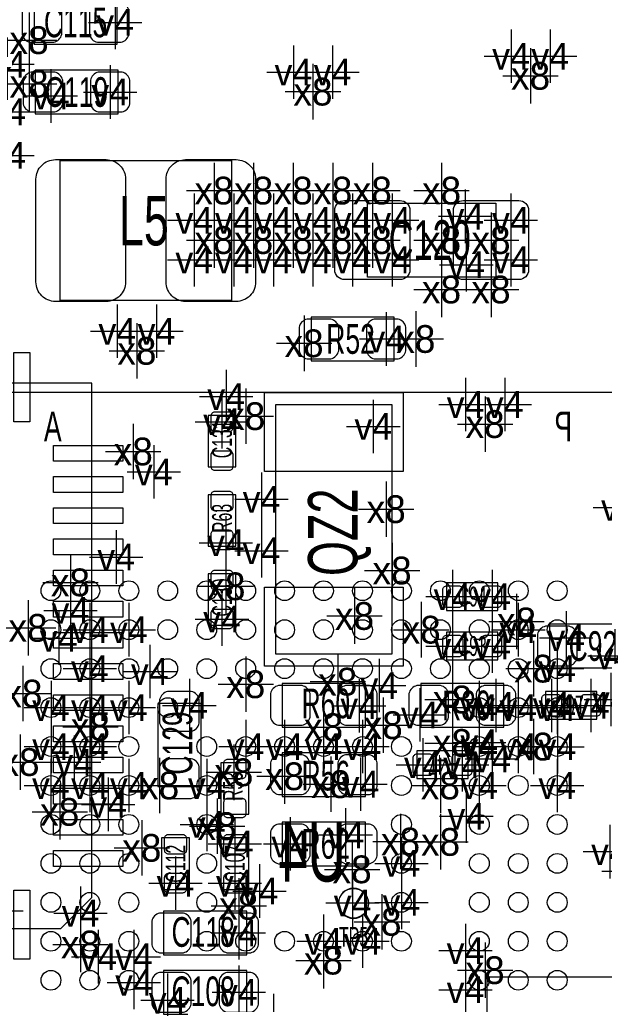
# Model space of a CAD drawing. Extents: x -36 to 384, y -28 to 269.
# Tile 18 of 52: x 39.41 to 46.92, y 13.81 to 26.45. Entities that reach past the tile are written whole.
import ezdxf
from ezdxf.enums import TextEntityAlignment as Align

# ---------------------------------------------------------------- set-up
doc = ezdxf.new("R2010")
doc.units = 0
for name, color, linetype in [('MA_NCLEGEND-1-2', 7, 'CONTINUOUS'), ('MA_NCLEGEND-14-15', 7, 'CONTINUOUS'), ('MA_NCLEGEND-15-16', 7, 'CONTINUOUS'), ('MA_NCLEGEND-2-3', 7, 'CONTINUOUS'), ('MA_NCLEGEND-3-14', 7, 'CONTINUOUS'), ('PG_ASSEMBLY_BOTTOM', 7, 'CONTINUOUS'), ('PG_ASSEMBLY_TOP', 7, 'CONTINUOUS'), ('PIN_BOTTOM', 7, 'CONTINUOUS'), ('PIN_TOP', 7, 'CONTINUOUS'), ('RD_ASSEMBLY_BOTTOM', 7, 'CONTINUOUS'), ('RD_ASSEMBLY_TOP', 7, 'CONTINUOUS')]:
    doc.layers.add(name, color=color, linetype=linetype)

# ---------------------------------------------------------------- blocks, each defined once
blk = doc.blocks.new('FIGURE_CROSS')
for points in [[(0, 0.5), (0, -0.5)], [(-0.5, 0), (0.5, 0)]]:
    blk.add_lwpolyline(points)

msp = doc.modelspace()

# ---------------------------------------------------------------- linework, layer by layer
at = {"layer": 'PG_ASSEMBLY_BOTTOM'}
msp.add_lwpolyline([(49.615598, 21.670366), (49.615598, 10.07016), (36.515802, 10.07016), (36.515802, 21.035366), (37.150802, 21.670366), (49.615598, 21.670366)], dxfattribs=at)
at = {"layer": 'PG_ASSEMBLY_TOP'}
for points in [[(40.6654, 26.6954), (39.5986, 26.6954), (39.5986, 26.1366), (40.6654, 26.1366)], [(40.6781, 25.80165), (39.6113, 25.80165), (39.6113, 25.24285), (40.6781, 25.24285)], [(43.8785, 23.146995), (43.8785, 24.096904), (45.5295, 24.096904), (45.5295, 23.146995)], [(44.2214, 22.6314), (43.1546, 22.6314), (43.1546, 22.0726), (44.2214, 22.0726)], [(46.2153, 18.13085), (47.2821, 18.13085), (47.2821, 18.68965), (46.2153, 18.68965)], [(42.7863, 17.36885), (43.8531, 17.36885), (43.8531, 17.92765), (42.7863, 17.92765)], [(44.5643, 17.36885), (45.6311, 17.36885), (45.6311, 17.92765), (44.5643, 17.92765)], [(41.7449, 16.60685), (41.7449, 17.67365), (41.1861, 17.67365), (41.1861, 16.60685)], [(43.8531, 17.03865), (42.7863, 17.03865), (42.7863, 16.47985), (43.8531, 16.47985)], [(42.7863, 15.59085), (43.8531, 15.59085), (43.8531, 16.14965), (42.7863, 16.14965)], [(41.2623, 14.44785), (42.3291, 14.44785), (42.3291, 15.00665), (41.2623, 15.00665)], [(42.3291, 14.24465), (41.2623, 14.24465), (41.2623, 13.68585), (42.3291, 13.68585)], [(49.659997, 6.160008), (49.659997, 14.160017), (45.410095, 14.160017), (45.410095, 6.160008)]]:
    msp.add_lwpolyline(points, close=True, dxfattribs=at)
for points in [[(39.933702, 22.844252), (39.933702, 24.644248), (42.133698, 24.644248), (42.133698, 22.844252), (39.933702, 22.844252)], [(40.342795, 21.78337), (33.342605, 21.78337), (33.342605, 14.783054), (39.942795, 14.783054), (40.342795, 15.183155), (40.342795, 21.78337)], [(42.696613, 21.508771), (42.696613, 18.308853), (44.196787, 18.308853), (44.196787, 21.508771), (42.696613, 21.508771)], [(42.1894, 20.70895), (42.1894, 21.36935), (41.8338, 21.36935), (41.8338, 20.70895), (42.1894, 20.70895)], [(42.1894, 19.69295), (42.1894, 20.35335), (41.8338, 20.35335), (41.8338, 19.69295), (42.1894, 19.69295)], [(41.8338, 19.33735), (41.8338, 18.67695), (42.1894, 18.67695), (42.1894, 19.33735), (41.8338, 19.33735)], [(45.5549, 19.22305), (44.8945, 19.22305), (44.8945, 18.86745), (45.5549, 18.86745), (45.5549, 19.22305)], [(45.5549, 18.58805), (44.8945, 18.58805), (44.8945, 18.23245), (45.5549, 18.23245), (45.5549, 18.58805)], [(46.1645, 17.47045), (46.8249, 17.47045), (46.8249, 17.82605), (46.1645, 17.82605), (46.1645, 17.47045)], [(45.1739, 17.06405), (44.5135, 17.06405), (44.5135, 16.70845), (45.1739, 16.70845), (45.1739, 17.06405)], [(42.3545, 16.25125), (42.3545, 16.91165), (41.9989, 16.91165), (41.9989, 16.25125), (42.3545, 16.25125)], [(41.2369, 15.94645), (41.2369, 15.28605), (41.5925, 15.28605), (41.5925, 15.94645), (41.2369, 15.94645)], [(41.9989, 15.94645), (41.9989, 15.28605), (42.3545, 15.28605), (42.3545, 15.94645), (41.9989, 15.94645)]]:
    msp.add_lwpolyline(points, dxfattribs=at)
msp.add_lwpolyline([(43.894197, 15.108225, 1), (43.507203, 15.108225, 1), (43.894197, 15.108225)], format="xyb", dxfattribs=at)
at = {"layer": 'PIN_BOTTOM'}
for centre in [(39.815795, 19.120155), (40.315591, 19.120155), (40.815793, 19.120155), (41.315589, 19.120155), (41.815791, 19.120155), (42.315613, 19.120155), (42.815789, 19.120155), (43.315611, 19.120155), (43.815787, 19.120155), (44.315609, 19.120155), (44.815811, 19.120155), (45.315607, 19.120155), (45.815809, 19.120155), (46.315605, 19.120155), (39.815795, 18.620359), (40.315591, 18.620359), (40.815793, 18.620359), (41.315589, 18.620359), (41.815791, 18.620359), (42.315613, 18.620359), (42.815789, 18.620359), (43.315611, 18.620359), (43.815787, 18.620359), (44.315609, 18.620359), (44.815811, 18.620359), (45.315607, 18.620359), (45.815809, 18.620359), (46.315605, 18.620359), (39.815795, 18.120157), (40.315591, 18.120157), (40.815793, 18.120157), (41.315589, 18.120157), (41.815791, 18.120157), (42.315613, 18.120157), (42.815789, 18.120157), (43.315611, 18.120157), (43.815787, 18.120157), (44.315609, 18.120157), (44.815811, 18.120157), (45.315607, 18.120157), (45.815809, 18.120157), (46.315605, 18.120157), (39.815795, 17.620361), (40.315591, 17.620361), (40.815793, 17.620361), (41.315589, 17.620361), (45.315607, 17.620361), (45.815809, 17.620361), (46.315605, 17.620361), (39.815795, 17.120159), (40.315591, 17.120159), (40.815793, 17.120159), (41.815791, 17.120159), (42.315613, 17.120159), (42.815789, 17.120159), (43.315611, 17.120159), (43.815787, 17.120159), (44.315609, 17.120159), (45.315607, 17.120159), (45.815809, 17.120159), (46.315605, 17.120159), (39.815795, 16.620338), (40.315591, 16.620338), (40.815793, 16.620338), (41.815791, 16.620338), (44.315609, 16.620338), (45.315607, 16.620338), (45.815809, 16.620338), (46.315605, 16.620338), (39.815795, 16.120161), (40.315591, 16.120161), (40.815793, 16.120161), (41.815791, 16.120161), (44.315609, 16.120161), (45.315607, 16.120161), (45.815809, 16.120161), (46.315605, 16.120161), (39.815795, 15.62034), (40.315591, 15.62034), (40.815793, 15.62034), (41.815791, 15.62034), (44.315609, 15.62034), (45.315607, 15.62034), (45.815809, 15.62034), (46.315605, 15.62034), (39.815795, 15.120163), (40.315591, 15.120163), (40.815793, 15.120163), (41.815791, 15.120163), (44.315609, 15.120163), (45.315607, 15.120163), (45.815809, 15.120163), (46.315605, 15.120163), (39.815795, 14.620342), (40.315591, 14.620342), (40.815793, 14.620342), (41.815791, 14.620342), (42.315613, 14.620342), (42.815789, 14.620342), (43.315611, 14.620342), (43.815787, 14.620342), (44.315609, 14.620342), (45.315607, 14.620342), (45.815809, 14.620342), (46.315605, 14.620342), (39.815795, 14.120139), (40.315591, 14.120139), (40.815793, 14.120139), (45.315607, 14.120139), (45.815809, 14.120139), (46.315605, 14.120139)]:
    msp.add_circle(centre, 0.127, dxfattribs=at)
at = {"layer": 'PIN_TOP'}
for points in [[(39.8526, 26.67), (39.5478, 26.67, 0.294587), (39.4462, 26.5684), (39.4462, 26.2636, 0.294587), (39.5478, 26.162), (39.8526, 26.162, 0.294587), (39.9542, 26.2636), (39.9542, 26.5684, 0.294587)], [(40.7162, 26.67), (40.4114, 26.67, 0.294587), (40.3098, 26.5684), (40.3098, 26.2636, 0.294587), (40.4114, 26.162), (40.7162, 26.162, 0.294587), (40.8178, 26.2636), (40.8178, 26.5684, 0.294587)], [(39.8653, 25.77625), (39.5605, 25.77625, 0.294587), (39.4589, 25.67465), (39.4589, 25.36985, 0.294587), (39.5605, 25.26825), (39.8653, 25.26825, 0.294587), (39.9669, 25.36985), (39.9669, 25.67465, 0.294587)], [(40.7289, 25.77625), (40.4241, 25.77625, 0.294587), (40.3225, 25.67465), (40.3225, 25.36985, 0.294587), (40.4241, 25.26825), (40.7289, 25.26825, 0.294587), (40.8305, 25.36985), (40.8305, 25.67465, 0.294587)], [(39.873606, 24.654358), (40.523795, 24.654358, -0.414499), (40.773807, 24.404142), (40.773807, 23.084358, -0.414499), (40.523795, 22.834143), (39.873606, 22.834143, -0.414499), (39.623594, 23.084358), (39.623594, 24.404142, -0.414499)], [(42.193794, 22.834143), (41.543605, 22.834143, -0.414499), (41.293593, 23.084358), (41.293593, 24.404142, -0.414499), (41.543605, 24.654358), (42.193794, 24.654358, -0.414499), (42.443806, 24.404142), (42.443806, 23.084358, -0.414499)], [(43.4594, 23.241), (43.4594, 24.003, -0.414214), (43.5864, 24.13), (44.2976, 24.13, -0.414214), (44.4246, 24.003), (44.4246, 23.241, -0.414214), (44.2976, 23.114), (43.5864, 23.114, -0.414214)], [(44.9834, 23.241), (44.9834, 24.003, -0.414214), (45.1104, 24.13), (45.8216, 24.13, -0.414214), (45.9486, 24.003), (45.9486, 23.241, -0.414214), (45.8216, 23.114), (45.1104, 23.114, -0.414214)], [(43.4086, 22.606), (43.1038, 22.606, 0.294587), (43.0022, 22.5044), (43.0022, 22.1996, 0.294587), (43.1038, 22.098), (43.4086, 22.098, 0.294587), (43.5102, 22.1996), (43.5102, 22.5044, 0.294587)], [(44.2722, 22.606), (43.9674, 22.606, 0.294587), (43.8658, 22.5044), (43.8658, 22.1996, 0.294587), (43.9674, 22.098), (44.2722, 22.098, 0.294587), (44.3738, 22.1996), (44.3738, 22.5044, 0.294587)], [(41.9227, 21.162061, -0.414214), (41.8719, 21.212861), (41.8719, 21.365261, -0.414214), (41.9227, 21.416061), (42.1005, 21.416061, -0.414214), (42.1513, 21.365261), (42.1513, 21.212861, -0.414214), (42.1005, 21.162061)], [(41.9227, 20.66224, -0.414214), (41.8719, 20.71304), (41.8719, 20.86544, -0.414214), (41.9227, 20.91624), (42.1005, 20.91624, -0.414214), (42.1513, 20.86544), (42.1513, 20.71304, -0.414214), (42.1005, 20.66224)], [(41.9227, 20.146061, -0.414214), (41.8719, 20.196861), (41.8719, 20.349261, -0.414214), (41.9227, 20.400061), (42.1005, 20.400061, -0.414214), (42.1513, 20.349261), (42.1513, 20.196861, -0.414214), (42.1005, 20.146061)], [(41.9227, 19.64624, -0.414214), (41.8719, 19.69704), (41.8719, 19.84944, -0.414214), (41.9227, 19.90024), (42.1005, 19.90024, -0.414214), (42.1513, 19.84944), (42.1513, 19.69704, -0.414214), (42.1005, 19.64624)], [(42.1005, 19.384061, -0.414214), (42.1513, 19.333261), (42.1513, 19.180861, -0.414214), (42.1005, 19.130061), (41.9227, 19.130061, -0.414214), (41.8719, 19.180861), (41.8719, 19.333261, -0.414214), (41.9227, 19.384061)], [(45.101789, 18.95635, -0.414214), (45.050989, 18.90555), (44.898589, 18.90555, -0.414214), (44.847789, 18.95635), (44.847789, 19.13415, -0.414214), (44.898589, 19.18495), (45.050989, 19.18495, -0.414214), (45.101789, 19.13415)], [(45.601611, 18.95635, -0.414214), (45.550811, 18.90555), (45.398411, 18.90555, -0.414214), (45.347611, 18.95635), (45.347611, 19.13415, -0.414214), (45.398411, 19.18495), (45.550811, 19.18495, -0.414214), (45.601611, 19.13415)], [(42.1005, 18.88424, -0.414214), (42.1513, 18.83344), (42.1513, 18.68104, -0.414214), (42.1005, 18.63024), (41.9227, 18.63024, -0.414214), (41.8719, 18.68104), (41.8719, 18.83344, -0.414214), (41.9227, 18.88424)], [(46.1645, 18.15625), (46.4693, 18.15625, 0.294587), (46.5709, 18.25785), (46.5709, 18.56265, 0.294587), (46.4693, 18.66425), (46.1645, 18.66425, 0.294587), (46.0629, 18.56265), (46.0629, 18.25785, 0.294587)], [(45.101789, 18.32135, -0.414214), (45.050989, 18.27055), (44.898589, 18.27055, -0.414214), (44.847789, 18.32135), (44.847789, 18.49915, -0.414214), (44.898589, 18.54995), (45.050989, 18.54995, -0.414214), (45.101789, 18.49915)], [(45.601611, 18.32135, -0.414214), (45.550811, 18.27055), (45.398411, 18.27055, -0.414214), (45.347611, 18.32135), (45.347611, 18.49915, -0.414214), (45.398411, 18.54995), (45.550811, 18.54995, -0.414214), (45.601611, 18.49915)], [(41.7195, 17.41965), (41.7195, 17.72445, 0.294587), (41.6179, 17.82605), (41.3131, 17.82605, 0.294587), (41.2115, 17.72445), (41.2115, 17.41965, 0.294587), (41.3131, 17.31805), (41.6179, 17.31805, 0.294587)], [(42.7355, 17.39425), (43.0403, 17.39425, 0.294587), (43.1419, 17.49585), (43.1419, 17.80065, 0.294587), (43.0403, 17.90225), (42.7355, 17.90225, 0.294587), (42.6339, 17.80065), (42.6339, 17.49585, 0.294587)], [(43.5991, 17.39425), (43.9039, 17.39425, 0.294587), (44.0055, 17.49585), (44.0055, 17.80065, 0.294587), (43.9039, 17.90225), (43.5991, 17.90225, 0.294587), (43.4975, 17.80065), (43.4975, 17.49585, 0.294587)], [(44.5135, 17.39425), (44.8183, 17.39425, 0.294587), (44.9199, 17.49585), (44.9199, 17.80065, 0.294587), (44.8183, 17.90225), (44.5135, 17.90225, 0.294587), (44.4119, 17.80065), (44.4119, 17.49585, 0.294587)], [(45.3771, 17.39425), (45.6819, 17.39425, 0.294587), (45.7835, 17.49585), (45.7835, 17.80065, 0.294587), (45.6819, 17.90225), (45.3771, 17.90225, 0.294587), (45.2755, 17.80065), (45.2755, 17.49585, 0.294587)], [(46.117789, 17.73715, -0.414214), (46.168589, 17.78795), (46.320989, 17.78795, -0.414214), (46.371789, 17.73715), (46.371789, 17.55935, -0.414214), (46.320989, 17.50855), (46.168589, 17.50855, -0.414214), (46.117789, 17.55935)], [(46.617611, 17.73715, -0.414214), (46.668411, 17.78795), (46.820811, 17.78795, -0.414214), (46.871611, 17.73715), (46.871611, 17.55935, -0.414214), (46.820811, 17.50855), (46.668411, 17.50855, -0.414214), (46.617611, 17.55935)], [(41.7195, 16.55605), (41.7195, 16.86085, 0.294587), (41.6179, 16.96245), (41.3131, 16.96245, 0.294587), (41.2115, 16.86085), (41.2115, 16.55605, 0.294587), (41.3131, 16.45445), (41.6179, 16.45445, 0.294587)], [(42.0878, 16.704361, -0.414214), (42.037, 16.755161), (42.037, 16.907561, -0.414214), (42.0878, 16.958361), (42.2656, 16.958361, -0.414214), (42.3164, 16.907561), (42.3164, 16.755161, -0.414214), (42.2656, 16.704361)], [(43.0403, 17.01325), (42.7355, 17.01325, 0.294587), (42.6339, 16.91165), (42.6339, 16.60685, 0.294587), (42.7355, 16.50525), (43.0403, 16.50525, 0.294587), (43.1419, 16.60685), (43.1419, 16.91165, 0.294587)], [(43.9039, 17.01325), (43.5991, 17.01325, 0.294587), (43.4975, 16.91165), (43.4975, 16.60685, 0.294587), (43.5991, 16.50525), (43.9039, 16.50525, 0.294587), (44.0055, 16.60685), (44.0055, 16.91165, 0.294587)], [(44.720789, 16.79735, -0.414214), (44.669989, 16.74655), (44.517589, 16.74655, -0.414214), (44.466789, 16.79735), (44.466789, 16.97515, -0.414214), (44.517589, 17.02595), (44.669989, 17.02595, -0.414214), (44.720789, 16.97515)], [(45.220611, 16.79735, -0.414214), (45.169811, 16.74655), (45.017411, 16.74655, -0.414214), (44.966611, 16.79735), (44.966611, 16.97515, -0.414214), (45.017411, 17.02595), (45.169811, 17.02595, -0.414214), (45.220611, 16.97515)], [(42.0878, 16.20454, -0.414214), (42.037, 16.25534), (42.037, 16.40774, -0.414214), (42.0878, 16.45854), (42.2656, 16.45854, -0.414214), (42.3164, 16.40774), (42.3164, 16.25534, -0.414214), (42.2656, 16.20454)], [(42.7355, 15.61625), (43.0403, 15.61625, 0.294587), (43.1419, 15.71785), (43.1419, 16.02265, 0.294587), (43.0403, 16.12425), (42.7355, 16.12425, 0.294587), (42.6339, 16.02265), (42.6339, 15.71785, 0.294587)], [(43.5991, 15.61625), (43.9039, 15.61625, 0.294587), (44.0055, 15.71785), (44.0055, 16.02265, 0.294587), (43.9039, 16.12425), (43.5991, 16.12425, 0.294587), (43.4975, 16.02265), (43.4975, 15.71785, 0.294587)], [(41.5036, 15.993161, -0.414214), (41.5544, 15.942361), (41.5544, 15.789961, -0.414214), (41.5036, 15.739161), (41.3258, 15.739161, -0.414214), (41.275, 15.789961), (41.275, 15.942361, -0.414214), (41.3258, 15.993161)], [(42.2656, 15.993161, -0.414214), (42.3164, 15.942361), (42.3164, 15.789961, -0.414214), (42.2656, 15.739161), (42.0878, 15.739161, -0.414214), (42.037, 15.789961), (42.037, 15.942361, -0.414214), (42.0878, 15.993161)], [(41.5036, 15.49334, -0.414214), (41.5544, 15.44254), (41.5544, 15.29014, -0.414214), (41.5036, 15.23934), (41.3258, 15.23934, -0.414214), (41.275, 15.29014), (41.275, 15.44254, -0.414214), (41.3258, 15.49334)], [(42.2656, 15.49334, -0.414214), (42.3164, 15.44254), (42.3164, 15.29014, -0.414214), (42.2656, 15.23934), (42.0878, 15.23934, -0.414214), (42.037, 15.29014), (42.037, 15.44254, -0.414214), (42.0878, 15.49334)], [(41.2115, 14.47325), (41.5163, 14.47325, 0.294587), (41.6179, 14.57485), (41.6179, 14.87965, 0.294587), (41.5163, 14.98125), (41.2115, 14.98125, 0.294587), (41.1099, 14.87965), (41.1099, 14.57485, 0.294587)], [(42.0751, 14.47325), (42.3799, 14.47325, 0.294587), (42.4815, 14.57485), (42.4815, 14.87965, 0.294587), (42.3799, 14.98125), (42.0751, 14.98125, 0.294587), (41.9735, 14.87965), (41.9735, 14.57485, 0.294587)], [(41.5163, 14.21925), (41.2115, 14.21925, 0.294587), (41.1099, 14.11765), (41.1099, 13.81285, 0.294587), (41.2115, 13.71125), (41.5163, 13.71125, 0.294587), (41.6179, 13.81285), (41.6179, 14.11765, 0.294587)], [(42.3799, 14.21925), (42.0751, 14.21925, 0.294587), (41.9735, 14.11765), (41.9735, 13.81285, 0.294587), (42.0751, 13.71125), (42.3799, 13.71125, 0.294587), (42.4815, 13.81285), (42.4815, 14.11765, 0.294587)]]:
    msp.add_lwpolyline(points, format="xyb", close=True, dxfattribs=at)
for points in [[(39.544193, 22.177858), (39.544193, 21.288858), (39.340993, 21.288858), (39.340993, 22.177858)], [(42.5577, 21.666759), (44.3357, 21.666759), (44.3357, 20.650759), (42.5577, 20.650759)], [(39.848307, 20.984743), (40.737307, 20.984743), (40.737307, 20.781543), (39.848307, 20.781543)], [(39.848307, 20.584744), (40.737307, 20.584744), (40.737307, 20.381544), (39.848307, 20.381544)], [(39.848307, 20.184948), (40.737307, 20.184948), (40.737307, 19.981748), (39.848307, 19.981748)], [(39.848307, 19.784847), (40.737307, 19.784847), (40.737307, 19.581647), (39.848307, 19.581647)], [(39.848307, 19.384848), (40.737307, 19.384848), (40.737307, 19.181648), (39.848307, 19.181648)], [(42.5577, 19.166942), (44.3357, 19.166942), (44.3357, 18.150942), (42.5577, 18.150942)], [(39.848307, 18.984747), (40.737307, 18.984747), (40.737307, 18.781547), (39.848307, 18.781547)], [(39.848307, 18.584748), (40.737307, 18.584748), (40.737307, 18.381548), (39.848307, 18.381548)], [(39.848307, 18.184952), (40.737307, 18.184952), (40.737307, 17.981752), (39.848307, 17.981752)], [(39.848307, 17.784953), (40.737307, 17.784953), (40.737307, 17.581753), (39.848307, 17.581753)], [(39.848307, 17.384852), (40.737307, 17.384852), (40.737307, 17.181652), (39.848307, 17.181652)], [(39.848307, 16.984853), (40.737307, 16.984853), (40.737307, 16.781653), (39.848307, 16.781653)], [(39.848307, 16.584752), (40.737307, 16.584752), (40.737307, 16.381552), (39.848307, 16.381552)], [(39.848307, 16.184956), (40.737307, 16.184956), (40.737307, 15.981756), (39.848307, 15.981756)], [(39.848307, 15.784957), (40.737307, 15.784957), (40.737307, 15.581757), (39.848307, 15.581757)], [(39.544193, 15.277643), (39.544193, 14.388643), (39.340993, 14.388643), (39.340993, 15.277643)]]:
    msp.add_lwpolyline(points, close=True, dxfattribs=at)
msp.add_circle((43.7007, 15.10825), 0.1905, dxfattribs=at)

# ---------------------------------------------------------------- block references
at = {"layer": 'MA_NCLEGEND-1-2', "xscale": 0.6858, "yscale": 0.6858}
for p in [(40.64, 26.416), (46.225435, 25.981635), (39.2557, 25.87785), (43.431435, 25.778435), (39.8145, 25.47145), (40.5765, 25.52225), (39.2557, 25.26825), (39.2557, 24.70945), (45.1358, 23.9268), (41.656, 23.876), (42.164, 23.876), (42.672, 23.876), (43.18, 23.876), (43.688, 23.876), (44.196, 23.876), (45.72, 23.876), (41.656, 23.368), (42.164, 23.368), (42.672, 23.368), (43.18, 23.368), (43.688, 23.368), (44.196, 23.368), (45.1485, 23.3045), (45.72, 23.368), (44.1198, 22.352), (45.641235, 21.511235), (42.0116, 21.289061), (41.1353, 20.64545), (42.5196, 20.2946), (42.5196, 19.6342), (44.9707, 19.04525), (45.4787, 19.04525), (42.0116, 18.757163), (46.4312, 18.5166), (44.9707, 18.41025), (45.4787, 18.41025), (47.0535, 18.28325), (41.0845, 18.083352), (41.5925, 17.64825), (43.772938, 17.644288), (45.5295, 17.64825), (46.2407, 17.64825), (46.7487, 17.64825), (44.5516, 17.526), (44.5897, 16.88625), (45.093611, 16.88625), (43.7896, 16.637), (42.1767, 15.87025), (42.8879, 15.87025), (41.4147, 15.366263), (42.1767, 15.366263), (43.688, 15.113), (40.1955, 14.98125), (42.2275, 14.72725), (45.138365, 14.500835), (40.4241, 14.42245), (40.8813, 14.42245), (40.8813, 14.09225), (42.2275, 13.96525), (41.3131, 13.86365)]:
    msp.add_blockref('FIGURE_CROSS', p, dxfattribs=at)
at = {"layer": 'MA_NCLEGEND-14-15', "xscale": 0.6858, "yscale": 0.6858}
for p in [(45.722565, 25.981635), (42.928565, 25.778435), (40.667965, 22.451035), (42.064965, 21.612835), (45.138365, 21.511235), (47.119565, 20.190435), (42.0624, 19.7358), (40.6527, 19.55325), (40.066493, 18.86745), (40.815793, 18.620257), (39.915313, 18.510758), (46.315605, 18.120157), (39.816507, 17.619751), (40.315591, 17.620259), (45.315607, 17.620259), (45.815809, 17.620259), (39.816507, 17.119854), (42.315892, 17.119854), (42.815789, 17.120159), (43.315611, 17.120159), (46.318907, 17.116857), (40.113204, 16.917772), (45.4787, 16.96245), (40.815793, 16.620261), (41.815995, 16.620058), (40.5511, 16.37825), (45.1485, 16.22585), (43.5991, 15.985058), (46.992565, 15.770835), (44.315609, 15.620263), (44.315609, 15.120163), (43.315611, 14.620265), (43.815787, 14.620265), (45.138365, 13.997965)]:
    msp.add_blockref('FIGURE_CROSS', p, dxfattribs=at)
at = {"layer": 'MA_NCLEGEND-15-16', "xscale": 0.6858, "yscale": 0.6858}
for p in [(45.722565, 25.981635), (42.928565, 25.778435), (40.667965, 22.451035), (42.064965, 21.612835), (45.138365, 21.511235), (43.9547, 21.22965), (47.119565, 20.190435), (42.0624, 19.7358), (40.6527, 19.55325), (40.315591, 18.620257), (40.815793, 18.620257), (45.815809, 18.620257), (40.315591, 18.120157), (46.315605, 18.120157), (39.816507, 17.619751), (40.315591, 17.620259), (40.815793, 17.620259), (45.315607, 17.620259), (45.815809, 17.620259), (46.315605, 17.620259), (47.0027, 17.72445), (39.816507, 17.119854), (40.315591, 17.120159), (42.315892, 17.119854), (42.815789, 17.120159), (43.315611, 17.120159), (43.815787, 17.120159), (45.315607, 17.120159), (45.815809, 17.120159), (46.318907, 17.116857), (39.815795, 16.620261), (40.315591, 16.620261), (40.815793, 16.620261), (41.815995, 16.620058), (45.315607, 16.620261), (46.315605, 16.620261), (41.815791, 16.120161), (43.5991, 15.985058), (46.992565, 15.770835), (44.315609, 15.620263), (44.315609, 15.120163), (39.116, 15.0114), (43.315611, 14.620265), (43.815787, 14.620265)]:
    msp.add_blockref('FIGURE_CROSS', p, dxfattribs=at)
at = {"layer": 'MA_NCLEGEND-2-3', "xscale": 0.6858, "yscale": 0.6858}
for p in [(46.225435, 25.981635), (39.2557, 25.87785), (43.431435, 25.778435), (39.8145, 25.47145), (39.2557, 25.26825), (39.2557, 24.70945), (45.1358, 23.9268), (41.656, 23.876), (42.164, 23.876), (42.672, 23.876), (43.18, 23.876), (43.688, 23.876), (44.196, 23.876), (45.72, 23.876), (41.656, 23.368), (42.164, 23.368), (42.672, 23.368), (43.18, 23.368), (43.688, 23.368), (44.196, 23.368), (45.1485, 23.3045), (45.72, 23.368), (41.170835, 22.451035), (44.1198, 22.352), (45.641235, 21.511235), (41.1353, 20.64545), (42.5196, 20.2946), (42.5196, 19.6342), (44.9707, 19.04525), (45.4787, 19.04525), (42.0116, 18.757163), (46.4312, 18.5166), (44.9707, 18.41025), (45.4787, 18.41025), (47.0535, 18.28325), (41.0845, 18.083352), (44.030951, 17.902301), (41.5925, 17.64825), (45.5295, 17.64825), (46.2407, 17.64825), (46.7487, 17.64825), (44.5516, 17.526), (45.3136, 17.1704), (44.5897, 16.88625), (43.7896, 16.637), (42.1767, 15.87025), (42.8879, 15.87025), (42.4942, 15.2654), (43.688, 15.113), (40.1955, 14.98125), (42.2275, 14.72725), (45.138365, 14.500835), (40.8813, 14.42245), (40.8813, 14.09225), (42.2275, 13.96525), (41.3131, 13.86365)]:
    msp.add_blockref('FIGURE_CROSS', p, dxfattribs=at)
at = {"layer": 'MA_NCLEGEND-3-14', "xscale": 0.7112, "yscale": 0.7112}
for p in [(39.5351, 26.188187), (45.974, 25.7302), (39.5351, 25.629387), (43.18, 25.527), (41.91, 24.257), (42.418, 24.257), (42.926, 24.257), (43.434, 24.257), (43.942, 24.257), (44.831, 24.257), (41.91, 23.622), (42.418, 23.622), (42.926, 23.622), (43.434, 23.622), (43.942, 23.622), (44.831, 23.622), (45.466, 23.622), (44.831, 22.987), (45.466, 22.987), (43.0657, 22.29645), (44.5008, 22.352), (40.9194, 22.1996), (42.3164, 21.3614), (45.3898, 21.2598), (40.872588, 20.908162), (44.1198, 20.1676), (44.196, 19.3802), (40.066493, 19.2278), (42.0624, 19.177), (43.7134, 18.796), (39.5224, 18.6436), (44.569609, 18.620257), (45.794193, 18.725667), (46.0121, 18.120157), (42.3164, 17.9197), (43.4975, 17.95305), (39.456208, 17.79999), (44.9707, 17.72445), (40.3225, 17.374362), (43.315611, 17.36885), (44.0817, 17.39425), (44.9707, 17.16565), (46.0121, 17.119854), (39.418438, 16.92115), (42.164, 16.7894), (42.815789, 16.7386), (41.2115, 16.620261), (43.4086, 16.637), (44.815303, 16.620058), (39.9288, 16.2814), (41.9481, 16.09885), (44.30461, 15.900679), (44.8183, 15.89565), (40.9829, 15.81945), (43.68231, 15.543733), (47.244, 15.5194), (42.2275, 15.0749), (44.065698, 14.870252), (40.1955, 14.5796), (43.315611, 14.37165), (45.3898, 14.2494), (42.672, 13.589)]:
    msp.add_blockref('FIGURE_CROSS', p, dxfattribs=at)

# ---------------------------------------------------------------- texts
at = {"layer": 'MA_NCLEGEND-1-2'}
for p in [(40.64, 26.416), (39.2557, 25.87785), (46.225435, 25.981635), (43.431435, 25.778435), (40.5765, 25.52225), (39.8145, 25.47145), (39.2557, 25.26825), (39.2557, 24.70945), (41.656, 23.876), (42.164, 23.876), (42.672, 23.876), (43.18, 23.876), (43.688, 23.876), (44.196, 23.876), (45.1358, 23.9268), (45.72, 23.876), (41.656, 23.368), (42.164, 23.368), (42.672, 23.368), (43.18, 23.368), (43.688, 23.368), (44.196, 23.368), (45.72, 23.368), (45.1485, 23.3045), (44.1198, 22.352), (45.641235, 21.511235), (42.0116, 21.289061), (41.1353, 20.64545), (42.5196, 20.2946), (42.5196, 19.6342), (44.9707, 19.04525), (45.4787, 19.04525), (42.0116, 18.757163), (44.9707, 18.41025), (45.4787, 18.41025), (46.4312, 18.5166), (47.0535, 18.28325), (41.0845, 18.083352), (41.5925, 17.64825), (43.772938, 17.644288), (44.5516, 17.526), (45.5295, 17.64825), (46.2407, 17.64825), (46.7487, 17.64825), (44.5897, 16.88625), (45.093611, 16.88625), (43.7896, 16.637), (42.1767, 15.87025), (42.8879, 15.87025), (41.4147, 15.366263), (42.1767, 15.366263), (43.688, 15.113), (40.1955, 14.98125), (42.2275, 14.72725), (45.138365, 14.500835), (40.4241, 14.42245), (40.8813, 14.42245), (40.8813, 14.09225), (41.3131, 13.86365), (42.2275, 13.96525)]:
    msp.add_text('v4', height=0.3429, dxfattribs=at).set_placement(p, align=Align.MIDDLE_CENTER)
at = {"layer": 'MA_NCLEGEND-14-15'}
for p in [(45.722565, 25.981635), (42.928565, 25.778435), (40.667965, 22.451035), (42.064965, 21.612835), (45.138365, 21.511235), (47.119565, 20.190435), (42.0624, 19.7358), (40.6527, 19.55325), (40.066493, 18.86745), (40.815793, 18.620257), (39.915313, 18.510758), (46.315605, 18.120157), (39.816507, 17.619751), (40.315591, 17.620259), (45.315607, 17.620259), (45.815809, 17.620259), (39.816507, 17.119854), (42.315892, 17.119854), (42.815789, 17.120159), (43.315611, 17.120159), (46.318907, 17.116857), (40.113204, 16.917772), (45.4787, 16.96245), (40.815793, 16.620261), (41.815995, 16.620058), (40.5511, 16.37825), (45.1485, 16.22585), (43.5991, 15.985058), (46.992565, 15.770835), (44.315609, 15.620263), (44.315609, 15.120163), (43.315611, 14.620265), (43.815787, 14.620265), (45.138365, 13.997965)]:
    msp.add_text('v4', height=0.3429, dxfattribs=at).set_placement(p, align=Align.MIDDLE_CENTER)
at = {"layer": 'MA_NCLEGEND-15-16'}
for p in [(45.722565, 25.981635), (42.928565, 25.778435), (40.667965, 22.451035), (42.064965, 21.612835), (45.138365, 21.511235), (43.9547, 21.22965), (47.119565, 20.190435), (42.0624, 19.7358), (40.6527, 19.55325), (40.315591, 18.620257), (40.815793, 18.620257), (45.815809, 18.620257), (40.315591, 18.120157), (46.315605, 18.120157), (47.0027, 17.72445), (39.816507, 17.619751), (40.315591, 17.620259), (40.815793, 17.620259), (45.315607, 17.620259), (45.815809, 17.620259), (46.315605, 17.620259), (39.816507, 17.119854), (40.315591, 17.120159), (42.315892, 17.119854), (42.815789, 17.120159), (43.315611, 17.120159), (43.815787, 17.120159), (45.315607, 17.120159), (45.815809, 17.120159), (46.318907, 17.116857), (39.815795, 16.620261), (40.315591, 16.620261), (40.815793, 16.620261), (41.815995, 16.620058), (45.315607, 16.620261), (46.315605, 16.620261), (41.815791, 16.120161), (43.5991, 15.985058), (46.992565, 15.770835), (44.315609, 15.620263), (44.315609, 15.120163), (43.315611, 14.620265), (43.815787, 14.620265)]:
    msp.add_text('v4', height=0.3429, dxfattribs=at).set_placement(p, align=Align.MIDDLE_CENTER)
at = {"layer": 'MA_NCLEGEND-2-3'}
for p in [(39.2557, 25.87785), (46.225435, 25.981635), (43.431435, 25.778435), (39.8145, 25.47145), (39.2557, 25.26825), (39.2557, 24.70945), (41.656, 23.876), (42.164, 23.876), (42.672, 23.876), (43.18, 23.876), (43.688, 23.876), (44.196, 23.876), (45.1358, 23.9268), (45.72, 23.876), (41.656, 23.368), (42.164, 23.368), (42.672, 23.368), (43.18, 23.368), (43.688, 23.368), (44.196, 23.368), (45.72, 23.368), (45.1485, 23.3045), (41.170835, 22.451035), (44.1198, 22.352), (45.641235, 21.511235), (41.1353, 20.64545), (42.5196, 20.2946), (42.5196, 19.6342), (44.9707, 19.04525), (45.4787, 19.04525), (42.0116, 18.757163), (44.9707, 18.41025), (45.4787, 18.41025), (46.4312, 18.5166), (47.0535, 18.28325), (41.0845, 18.083352), (44.030951, 17.902301), (41.5925, 17.64825), (44.5516, 17.526), (45.5295, 17.64825), (46.2407, 17.64825), (46.7487, 17.64825), (45.3136, 17.1704), (44.5897, 16.88625), (43.7896, 16.637), (42.1767, 15.87025), (42.8879, 15.87025), (42.4942, 15.2654), (43.688, 15.113), (40.1955, 14.98125), (42.2275, 14.72725), (45.138365, 14.500835), (40.8813, 14.42245), (40.8813, 14.09225), (41.3131, 13.86365), (42.2275, 13.96525)]:
    msp.add_text('v4', height=0.3429, dxfattribs=at).set_placement(p, align=Align.MIDDLE_CENTER)
at = {"layer": 'MA_NCLEGEND-3-14'}
for p in [(39.5351, 26.188187), (45.974, 25.7302), (39.5351, 25.629387), (43.18, 25.527), (41.91, 24.257), (42.418, 24.257), (42.926, 24.257), (43.434, 24.257), (43.942, 24.257), (44.831, 24.257), (41.91, 23.622), (42.418, 23.622), (42.926, 23.622), (43.434, 23.622), (43.942, 23.622), (44.831, 23.622), (45.466, 23.622), (44.831, 22.987), (45.466, 22.987), (44.5008, 22.352), (40.9194, 22.1996), (43.0657, 22.29645), (42.3164, 21.3614), (45.3898, 21.2598), (40.872588, 20.908162), (44.1198, 20.1676), (44.196, 19.3802), (40.066493, 19.2278), (42.0624, 19.177), (43.7134, 18.796), (45.794193, 18.725667), (39.5224, 18.6436), (44.569609, 18.620257), (46.0121, 18.120157), (42.3164, 17.9197), (43.4975, 17.95305), (39.456208, 17.79999), (44.9707, 17.72445), (44.0817, 17.39425), (40.3225, 17.374362), (43.315611, 17.36885), (44.9707, 17.16565), (46.0121, 17.119854), (39.418438, 16.92115), (42.164, 16.7894), (42.815789, 16.7386), (43.4086, 16.637), (41.2115, 16.620261), (44.815303, 16.620058), (39.9288, 16.2814), (41.9481, 16.09885), (44.30461, 15.900679), (44.8183, 15.89565), (40.9829, 15.81945), (43.68231, 15.543733), (42.2275, 15.0749), (44.065698, 14.870252), (40.1955, 14.5796), (43.315611, 14.37165), (45.3898, 14.2494)]:
    msp.add_text('x8', height=0.3556, dxfattribs=at).set_placement(p, align=Align.MIDDLE_CENTER)
at = {"layer": 'PG_ASSEMBLY_BOTTOM', "text_generation_flag": 2, "width": 0.666667}
for s, p in [('A', (39.8399, 21.03915)), ('P', (46.3931, 21.03915))]:
    msp.add_text(s, height=0.381, dxfattribs=at).set_placement(p, align=Align.CENTER)
at = {"layer": 'RD_ASSEMBLY_BOTTOM', "text_generation_flag": 2, "width": 0.666667}
msp.add_text('U4', height=0.762, dxfattribs=at).set_placement((43.1673, 15.38765), align=Align.CENTER)
at = {"layer": 'RD_ASSEMBLY_TOP'}
for s, height, width, p in [('C115', 0.381, 0.666667, (40.132, 26.2255)), ('C119', 0.381, 0.666667, (40.1447, 25.33175)), ('L5', 0.635, 0.68, (41.0083, 23.55375)), ('C120', 0.508, 0.65, (44.6786, 23.368)), ('R52', 0.381, 0.666667, (43.6626, 22.1615)), ('C94', 0.254, 0.6, (45.2247, 18.91825)), ('C92', 0.381, 0.666667, (46.7741, 18.21975)), ('C93', 0.254, 0.6, (45.2247, 18.28325)), ('R60', 0.381, 0.666667, (43.3451, 17.48315)), ('R30', 0.381, 0.666667, (45.1485, 17.45775)), ('C97', 0.254, 0.6, (46.4693, 17.52125)), ('R56', 0.381, 0.666667, (43.3451, 16.55605)), ('R62', 0.381, 0.666667, (43.3451, 15.67975)), ('C118', 0.381, 0.666667, (41.7703, 14.54945)), ('TP5', 0.254, 0.6, (43.7007, 14.54945)), ('C108', 0.381, 0.666667, (41.7703, 13.78745))]:
    msp.add_text(s, height=height, dxfattribs=dict(at, width=width)).set_placement(p, align=Align.CENTER)
for s, height, rotation, width, p in [('C131', 0.254, 90, 0.6, (42.1386, 21.06455)), ('QZ2', 0.635, 90, 0.68, (43.7515, 19.87075)), ('R63', 0.254, 90, 0.6, (42.1386, 20.04855)), ('C130', 0.254, 90, 0.6, (42.1386, 19.03255)), ('C129', 0.381, 90, 0.666667, (41.6306, 17.16565)), ('R47', 0.254, 180, 0.6, (44.8437, 17.01325)), ('R53', 0.254, 90, 0.6, (42.2783, 16.60685)), ('C112', 0.254, 90, 0.6, (41.5417, 15.61625)), ('C107', 0.254, 90, 0.6, (42.3037, 15.61625))]:
    msp.add_text(s, height=height, rotation=rotation, dxfattribs=dict(at, width=width)).set_placement(p, align=Align.CENTER)

doc.saveas('drawing.dxf')
